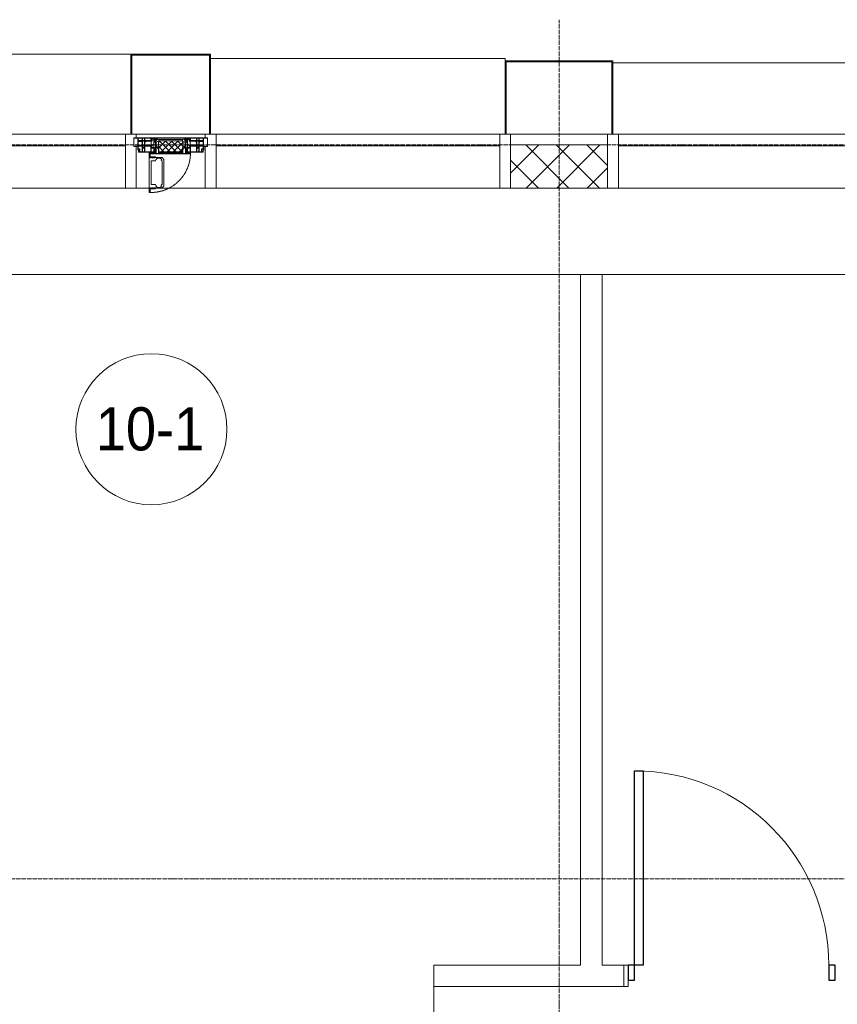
# Model space of a CAD drawing. Header units: millimetres. Extents: x 5617 to 112069, y 7718 to 237687.
# Tile 33 of 62: x 44646 to 48436, y 73618 to 78180. Entities that reach past the tile are written whole.
import ezdxf

# ---------------------------------------------------------------- set-up
doc = ezdxf.new("R2010")
doc.units = ezdxf.units.MM
for name, pattern in [('-D1-02х01', [3, 2, -1]), ('ADSK_Линия сетки', [25, 20, -2.5, 0, -2.5]), ('Линия сетки', [25, 20, -2.5, 0, -2.5])]:
    doc.linetypes.add(name, pattern=pattern)
for name, color, linetype, lineweight in [('Двери', 7, 'Continuous', 18), ('Импосты витража', 7, 'Continuous', 18), ('Колонны', 7, 'Continuous', 18), ('Марки помещений', 7, 'Continuous', 20), ('Окна', 7, 'Continuous', 18), ('Оси', 7, 'Continuous', 9), ('Панели витража', 7, 'Continuous', 18), ('Перекрытия', 7, 'Continuous', 18), ('Стены', 7, 'Continuous', 18), ('Стены разрез', 7, 'Continuous', 40), ('Элементы узлов', 7, 'Continuous', 18)]:
    doc.layers.add(name, color=color, linetype=linetype, lineweight=lineweight)
doc.styles.add('Arial_3', font='arial.ttf', dxfattribs={"width": 0.9, "height": 200})

# ---------------------------------------------------------------- blocks, each defined once
blk = doc.blocks.new('A_DOR_Door - Вн_3_Одинарная_1000x2100-3005228-МКСС_K1_L26_85_950_1')
at = {"layer": 'Двери', "color": 253, "lineweight": 30, "true_color": 0xaaaaaa}
for p, q in [((-450, 50), (-450, 950)), ((-450, 950), (-410, 950)), ((-450, 50), (-450, 950)), ((-410, 950), (-410, 50)), ((-480, 50), (-480, -20)), ((-450, 50), (-480, 50)), ((-410, 50), (-450, 50)), ((-450, -20), (-450, 50)), ((480, 50), (450, 50)), ((450, 50), (450, -20)), ((480, -20), (480, 50)), ((-480, -20), (-450, -20)), ((450, -20), (480, -20))]:
    blk.add_line(p, q, dxfattribs=at)
at = {"layer": 'Двери', "color": 254, "lineweight": 9, "true_color": 0xd4d4d4}
blk.add_arc((-450, 50), 900, 360, 90, dxfattribs=at)
blk = doc.blocks.new('135_SLK_K1_AR_rvt-1-МКСС_K1_L26_85_950_1')
at = {"layer": 'Перекрытия', "color": 253, "true_color": 0xaaaaaa}
for p, q in [((32450, 77000), (28750, 77000)), ((35950, 77000), (32550, 77000)), ((32650, 73800), (32670, 73800)), ((32670, 73730), (32670, 73700)), ((32670, 73700), (32650, 73700))]:
    blk.add_line(p, q, dxfattribs=at)
at = {"layer": 'Стены', "color": 253, "true_color": 0xaaaaaa}
for p, q in [((32450, 73800), (32450, 77000)), ((32550, 77000), (32450, 77000)), ((32550, 77000), (32550, 73800)), ((31770, 73800), (32450, 73800)), ((31770, 73700), (31770, 73800)), ((32550, 73800), (32650, 73800)), ((32650, 73700), (32650, 73800)), ((31769.6, 72450.4), (31769.6, 73700)), ((31770, 73700), (31769.6, 73700)), ((31770.4, 73700), (31770.4, 72450.4)), ((32650, 73700), (31770.4, 73700))]:
    blk.add_line(p, q, dxfattribs=at)
at = {"layer": 'Двери', "color": 253, "lineweight": 18, "true_color": 0xaaaaaa}
blk.add_blockref('A_DOR_Door - Вн_3_Одинарная_1000x2100-3005228-МКСС_K1_L26_85_950_1', (33150, 73750), dxfattribs=at)
blk = doc.blocks.new('Rectangular Mullion - R_StandardFrame_50Wx250H-3997581-МКСС_K1_L26_85_950_1')
at = {"layer": 'Импосты витража', "color": 253, "lineweight": 5, "true_color": 0xaaaaaa}
blk.add_line((17725, 77650), (18175, 77650), dxfattribs=at)
blk = doc.blocks.new('Rectangular Mullion - R_StandardFrame_50Wx250H-V64-МКСС_K1_L26_85_950_1')
at = {"layer": 'Импосты витража', "color": 253, "lineweight": 5, "true_color": 0xaaaaaa}
for p, q in [((-25, -250), (-25, 0)), ((-25, 0), (0, 0)), ((5, 0), (25, 0)), ((25, 0), (25, -250)), ((25, -250), (-25, -250))]:
    blk.add_line(p, q, dxfattribs=at)
blk = doc.blocks.new('A_PAN_Створка - 383мм П-7_2-V70-МКСС_K1_L26_85_950_1')
at = {"layer": 'Панели витража', "lineweight": 5}
h = blk.add_hatch(dxfattribs=at)
h.set_pattern_fill('FP_21', color=256, style=0, pattern_type=2)
h.set_pattern_definition([(225, (30550, 77650), (14.1421356, -14.1421356), []), (315, (30550, 77650), (14.1421356, 14.1421356), [])])
h.paths.add_polyline_path([(-53.6, 82.7), (-54.6, 81.8), (-54.6, 63.4), (-57.2, 60.8), (-57.2, 36.4), (-54.9, 34.1), (-54.5, 31.8), (54.5, 31.8), (54.9, 34.1), (57.2, 36.4), (57.2, 60.8), (54.6, 63.4), (53.6, 82.7)])
at = {"layer": 'Окна', "lineweight": 5}
for p, q in [((39.7, 249), (31.1, 240.4)), ((31.1, 117.6), (31.1, 240.4)), ((41.4, 234.2), (39.1, 233.8)), ((39.1, 179), (39.1, 233.8)), ((70.1, 249), (39.7, 249)), ((41.4, 234.2), (43.5, 236.3)), ((45, 244.7), (42.3, 239.8)), ((42.3, 239.8), (43.5, 236.3)), ((45.9, 246.8), (45, 244.7)), ((63.3, 246.8), (45.9, 246.8)), ((64.1, 245), (63.3, 246.8)), ((64.1, 245), (66.7, 241)), ((66.7, 241), (68.6, 239.7)), ((68.6, 239.7), (68.6, 236.4)), ((68.6, 236.4), (71.1, 233.9)), ((70.1, 252.9), (70.1, 249)), ((95.1, 252.9), (70.1, 252.9)), ((71.1, 233.9), (89.5, 233.9)), ((74.1, 248.4), (74.1, 252.9)), ((89.1, 248.4), (74.1, 248.4)), ((89.1, 252.9), (89.1, 248.4)), ((89.5, 233.9), (90.6, 232.8)), ((90.6, 125.2), (90.6, 232.8)), ((93.1, 248.4), (93.1, 252.9)), ((97.9, 248.4), (93.1, 248.4)), ((95.1, 270.5), (95.1, 252.9)), ((99.6, 270.5), (95.1, 270.5)), ((97.9, 262.4), (95.1, 262.4)), ((97.9, 262.4), (97.9, 248.4)), ((99.6, 270.5), (99.6, 87.5)), ((39.1, 179), (39.1, 124.2)), ((-91.5, 92), (91.5, 92)), ((-91.5, 87.5), (-91.5, 92)), ((39.7, 109), (31.1, 117.6)), ((41.4, 123.8), (39.1, 124.2)), ((70.1, 109), (39.7, 109)), ((41.4, 123.8), (43.5, 121.7)), ((42.3, 118.2), (43.5, 121.7)), ((45, 113.3), (42.3, 118.2)), ((45.9, 111.2), (45, 113.3)), ((63.3, 111.2), (45.9, 111.2)), ((64.1, 113), (63.3, 111.2)), ((64.1, 113), (66.7, 117)), ((66.7, 117), (68.6, 118.3)), ((68.6, 121.6), (71.1, 124.1)), ((68.6, 118.3), (68.6, 121.6)), ((70.1, 105.1), (70.1, 109)), ((95.1, 105.1), (70.1, 105.1)), ((71.1, 124.1), (89.5, 124.1)), ((74.1, 109.6), (74.1, 105.1)), ((89.1, 109.6), (74.1, 109.6)), ((89.1, 105.1), (89.1, 109.6)), ((89.5, 124.1), (90.6, 125.2)), ((91.5, 92), (91.5, 87.5)), ((93.1, 109.6), (93.1, 105.1)), ((97.9, 109.6), (93.1, 109.6)), ((95.1, 87.5), (95.1, 105.1)), ((97.9, 95.6), (95.1, 95.6)), ((97.9, 95.6), (97.9, 109.6)), ((-171, 57), (-156, 57)), ((-171, 17), (-171, 57)), ((-153, 73.5), (-150, 73.5)), ((-153, 60), (-153, 73.5)), ((-150, 84), (-78, 84)), ((-150, 73.5), (-150, 84)), ((-73.9, 87.5), (-91.5, 87.5)), ((-78, 84), (-73.9, 84)), ((-78, 84), (-78, 23.5)), ((-73.9, 62.5), (-73.9, 87.5)), ((-70, 62.5), (-73.9, 62.5)), ((-70, 32.1), (-70, 62.5)), ((70, 62.5), (70, 32.1)), ((73.9, 62.5), (70, 62.5)), ((73.9, 87.5), (73.9, 62.5)), ((91.5, 87.5), (73.9, 87.5)), ((73.9, 84), (78, 84)), ((78, 84), (150, 84)), ((78, 23.5), (78, 84)), ((99.6, 87.5), (95.1, 87.5)), ((150, 84), (150, 73.5)), ((150, 73.5), (153, 73.5)), ((153, 73.5), (153, 60)), ((156, 57), (171, 57)), ((171, 57), (171, 17)), ((-67.9, 17), (-171, 17)), ((-78, 23.5), (-67.9, 23.5)), ((-61.4, 23.5), (-70, 32.1)), ((-67.9, 23.5), (-64.6, 26.8)), ((-67.9, 17), (-67.9, 23.5)), ((-61.4, 23.5), (-67.9, 17)), ((67.9, 17), (-67.9, 17)), ((-67.9, 17), (67.9, 17)), ((-64.6, 26.8), (-61.4, 23.5)), ((61.4, 23.5), (-61.4, 23.5)), ((70, 32.1), (61.4, 23.5)), ((61.4, 23.5), (64.6, 26.8)), ((67.9, 17), (61.4, 23.5)), ((64.6, 26.8), (67.9, 23.5)), ((67.9, 23.5), (67.9, 17)), ((67.9, 23.5), (78, 23.5)), ((171, 17), (67.9, 17))]:
    blk.add_line(p, q, dxfattribs=at)
at = {"layer": 'Окна', "color": 253, "lineweight": 5, "true_color": 0xaaaaaa}
for p, q in [((-171, 55.5), (-152, 55.5)), ((-152, 20), (-152, 73.5)), ((-150.5, 69.5), (-150.5, 73.5)), ((-145, 69.5), (-150.5, 69.5)), ((-150.5, 33.6), (-150.5, 68)), ((-150.5, 68), (-143.5, 68)), ((-150.5, 56.6), (-132.4, 56.6)), ((-136.4, 52.4), (-150.5, 52.4)), ((-148.5, 82.5), (-132.4, 82.5)), ((-148.5, 81), (-148.5, 82.5)), ((-143.5, 81), (-148.5, 81)), ((-145, 69.5), (-145, 79.5)), ((-143.5, 68), (-143.5, 81)), ((-137.2, 54.8), (-135.8, 50.8)), ((-132.5, 54.8), (-137.2, 54.8)), ((-132.1, 49), (-135.8, 50.8)), ((-132.5, 53.8), (-133.4, 52)), ((-133.4, 52), (-130.1, 50.4)), ((-132.5, 53.8), (-132.5, 54.8)), ((-132.4, 56.6), (-132.4, 82.5)), ((-132.1, 49), (-132.1, 36.8)), ((-131, 82.5), (-120.8, 82.5)), ((-131, 82.5), (-131, 64.6)), ((-131, 64.6), (-120.8, 64.6)), ((-131, 56.5), (-131, 62.6)), ((-120.8, 62.6), (-131, 62.6)), ((-131, 56.5), (-120.8, 56.5)), ((-131, 55.1), (-131, 52.7)), ((-120.8, 55.1), (-131, 55.1)), ((-129.4, 51.1), (-131, 52.7)), ((-130.1, 50.4), (-129.4, 51.1)), ((-130.1, 35.3), (-130.1, 50.4)), ((-122.4, 51.1), (-120.8, 52.7)), ((-121.7, 50.4), (-122.4, 51.1)), ((-118.4, 52), (-121.7, 50.4)), ((-121.7, 35.3), (-121.7, 50.4)), ((-120.8, 82.5), (-120.8, 64.6)), ((-120.8, 56.5), (-120.8, 62.6)), ((-120.8, 55.1), (-120.8, 52.7)), ((-119.7, 49), (-115.9, 50.8)), ((-119.7, 49), (-119.7, 36.8)), ((-119.3, 82.5), (-92.5, 82.5)), ((-119.3, 56.6), (-119.3, 82.5)), ((-92.5, 56.6), (-119.3, 56.6)), ((-119.3, 54.8), (-114.6, 54.8)), ((-119.3, 53.8), (-119.3, 54.8)), ((-119.3, 53.8), (-118.4, 52)), ((-114.6, 54.8), (-115.9, 50.8)), ((-94.1, 52.5), (-115.3, 52.5)), ((-89.9, 50.9), (-94.1, 52.5)), ((-92.5, 56.6), (-92.5, 82.5)), ((-90.8, 82.5), (-79.5, 82.5)), ((-90.8, 64.6), (-90.8, 82.5)), ((-80.1, 64.6), (-90.8, 64.6)), ((-90.8, 62.7), (-90.8, 56.6)), ((-80.4, 62.7), (-90.8, 62.7)), ((-90.8, 56.6), (-85.9, 56.6)), ((-89.9, 52.2), (-88.6, 53.5)), ((-89.9, 52.2), (-89.9, 50.9)), ((-89.9, 35.1), (-89.9, 50.9)), ((-85.9, 53.5), (-88.6, 53.5)), ((-85.9, 56.6), (-85.9, 53.5)), ((-85.9, 53.5), (-78, 45.6)), ((-85, 84), (-85, 87.5)), ((-85, 87.5), (-78, 87.5)), ((-78, 84), (-85, 84)), ((-80.4, 61.1), (-80.4, 62.7)), ((-78, 61.1), (-80.4, 61.1)), ((-80.1, 66.1), (-80.1, 64.6)), ((-78, 66.1), (-80.1, 66.1)), ((-79.5, 82.5), (-79.5, 80.6)), ((-79.5, 80.6), (-78, 80.6)), ((-78, 87.5), (-78, 84)), ((-78, 66.1), (-78, 61.1)), ((78, 87.5), (78, 84)), ((85, 87.5), (78, 87.5)), ((78, 84), (85, 84)), ((79.5, 80.6), (78, 80.6)), ((78, 66.1), (78, 61.1)), ((78, 66.1), (80.1, 66.1)), ((78, 61.1), (80.4, 61.1)), ((85.9, 53.5), (78, 45.6)), ((90.8, 82.5), (79.5, 82.5)), ((79.5, 82.5), (79.5, 80.6)), ((80.1, 66.1), (80.1, 64.6)), ((80.1, 64.6), (90.8, 64.6)), ((80.4, 62.7), (90.8, 62.7)), ((80.4, 61.1), (80.4, 62.7)), ((85, 84), (85, 87.5)), ((85.9, 56.6), (85.9, 53.5)), ((90.8, 56.6), (85.9, 56.6)), ((85.9, 53.5), (88.6, 53.5)), ((89.9, 52.2), (88.6, 53.5)), ((89.9, 50.9), (94.1, 52.5)), ((89.9, 52.2), (89.9, 50.9)), ((89.9, 35.1), (89.9, 50.9)), ((90.8, 64.6), (90.8, 82.5)), ((90.8, 62.7), (90.8, 56.6)), ((119.3, 82.5), (92.5, 82.5)), ((92.5, 56.6), (92.5, 82.5)), ((92.5, 56.6), (119.3, 56.6)), ((94.1, 52.5), (115.3, 52.5)), ((114.6, 54.8), (115.9, 50.8)), ((119.3, 54.8), (114.6, 54.8)), ((119.7, 49), (115.9, 50.8)), ((119.3, 53.8), (118.4, 52)), ((118.4, 52), (121.7, 50.4)), ((119.3, 56.6), (119.3, 82.5)), ((119.3, 53.8), (119.3, 54.8)), ((119.7, 49), (119.7, 36.8)), ((120.8, 82.5), (120.8, 64.6)), ((131, 82.5), (120.8, 82.5)), ((131, 64.6), (120.8, 64.6)), ((120.8, 56.5), (120.8, 62.6)), ((120.8, 62.6), (131, 62.6)), ((131, 56.5), (120.8, 56.5)), ((120.8, 55.1), (120.8, 52.7)), ((120.8, 55.1), (131, 55.1)), ((122.4, 51.1), (120.8, 52.7)), ((121.7, 50.4), (122.4, 51.1)), ((121.7, 35.3), (121.7, 50.4)), ((129.4, 51.1), (131, 52.7)), ((130.1, 50.4), (129.4, 51.1)), ((133.4, 52), (130.1, 50.4)), ((130.1, 35.3), (130.1, 50.4)), ((131, 82.5), (131, 64.6)), ((131, 56.5), (131, 62.6)), ((131, 55.1), (131, 52.7)), ((132.1, 49), (135.8, 50.8)), ((132.1, 49), (132.1, 36.8)), ((132.4, 56.6), (132.4, 82.5)), ((148.5, 82.5), (132.4, 82.5)), ((150.5, 56.6), (132.4, 56.6)), ((132.5, 54.8), (137.2, 54.8)), ((132.5, 53.8), (132.5, 54.8)), ((132.5, 53.8), (133.4, 52)), ((137.2, 54.8), (135.8, 50.8)), ((136.4, 52.4), (150.5, 52.4)), ((143.5, 81), (148.5, 81)), ((143.5, 68), (143.5, 81)), ((150.5, 68), (143.5, 68)), ((145, 69.5), (145, 79.5)), ((145, 69.5), (150.5, 69.5)), ((148.5, 81), (148.5, 82.5)), ((150.5, 69.5), (150.5, 73.5)), ((150.5, 33.6), (150.5, 68)), ((152, 20), (152, 73.5)), ((171, 55.5), (152, 55.5)), ((-171, 18.5), (-153.5, 18.5)), ((-153.5, 18.5), (-152, 20)), ((-136.3, 33.6), (-150.5, 33.6)), ((-150.5, 29.4), (-132.4, 29.4)), ((-150.5, 17), (-150.5, 29.4)), ((-132.4, 18.6), (-150.5, 18.6)), ((-137.2, 31), (-135.8, 35)), ((-132.5, 31), (-137.2, 31)), ((-132.1, 36.8), (-135.8, 35)), ((-133.4, 33.7), (-130.1, 35.3)), ((-132.5, 31.9), (-133.4, 33.7)), ((-132.5, 31.9), (-132.5, 31)), ((-132.4, 29.4), (-132.4, 18.6)), ((-129.4, 34.6), (-131, 33)), ((-131, 30.9), (-131, 33)), ((-120.8, 30.9), (-131, 30.9)), ((-131, 29.5), (-120.8, 29.5)), ((-131, 18.2), (-131, 29.5)), ((-120.8, 18.2), (-131, 18.2)), ((-130.1, 35.3), (-129.4, 34.6)), ((-121.7, 35.3), (-122.4, 34.6)), ((-122.4, 34.6), (-120.8, 33)), ((-118.4, 33.7), (-121.7, 35.3)), ((-120.8, 30.9), (-120.8, 33)), ((-120.8, 18.2), (-120.8, 29.5)), ((-119.7, 36.8), (-115.9, 35)), ((-119.3, 31.9), (-118.4, 33.7)), ((-119.3, 31.9), (-119.3, 31)), ((-119.3, 31), (-114.6, 31)), ((-92.5, 29.4), (-119.3, 29.4)), ((-119.3, 29.4), (-119.3, 18.6)), ((-119.3, 18.6), (-92.5, 18.6)), ((-114.6, 31), (-115.9, 35)), ((-94.1, 33.5), (-115.4, 33.5)), ((-89.9, 35.1), (-94.1, 33.5)), ((-92.5, 18.6), (-92.5, 29.4)), ((-90.8, 18.5), (-90.8, 29.4)), ((-90.8, 29.4), (-85.9, 29.4)), ((-87.3, 18.5), (-90.8, 18.5)), ((-89.9, 32.5), (-89.9, 35.1)), ((-85.9, 32.5), (-89.9, 32.5)), ((-87.3, 21.9), (-85.9, 21.9)), ((-87.3, 20.4), (-87.3, 21.9)), ((-87.3, 20.4), (-87.3, 18.5)), ((-84.8, 20.4), (-87.3, 20.4)), ((-85.9, 29.4), (-85.9, 32.5)), ((-85.9, 21.9), (-85.9, 29.4)), ((-85.9, 18.2), (-85.9, 20.4)), ((-75.9, 18.2), (-85.9, 18.2)), ((-83.4, 20.4), (-84.8, 20.4)), ((-70, 33.8), (-83.4, 20.4)), ((-78, 45.6), (-78, 36.8)), ((-78, 36.8), (-70, 36.8)), ((-75.9, 23.5), (-73, 23.5)), ((-75.9, 21.5), (-75.9, 23.5)), ((-75.9, 21.5), (-75.9, 18.2)), ((-74.9, 21.5), (-75.9, 21.5)), ((-74.9, 17.9), (-74.9, 21.5)), ((-68.9, 17.9), (-74.9, 17.9)), ((-67.2, 29.3), (-73, 23.5)), ((-70, 36.8), (-70, 33.8)), ((-68.9, 21.5), (-68.9, 17.9)), ((-67.9, 21.5), (-68.9, 21.5)), ((-67.9, 23.5), (-64.6, 26.8)), ((-67.9, 21.5), (-67.9, 23.5)), ((-64.6, 26.8), (-67.2, 29.3)), ((64.6, 26.8), (67.2, 29.3)), ((67.9, 23.5), (64.6, 26.8)), ((67.2, 29.3), (73, 23.5)), ((67.9, 21.5), (67.9, 23.5)), ((67.9, 21.5), (68.9, 21.5)), ((68.9, 21.5), (68.9, 17.9)), ((68.9, 17.9), (74.9, 17.9)), ((70, 36.8), (70, 33.8)), ((78, 36.8), (70, 36.8)), ((70, 33.8), (83.4, 20.4)), ((75.9, 23.5), (73, 23.5)), ((74.9, 21.5), (75.9, 21.5)), ((74.9, 17.9), (74.9, 21.5)), ((75.9, 21.5), (75.9, 23.5)), ((75.9, 21.5), (75.9, 18.2)), ((75.9, 18.2), (85.9, 18.2)), ((78, 45.6), (78, 36.8)), ((83.4, 20.4), (84.8, 20.4)), ((84.8, 20.4), (87.3, 20.4)), ((85.9, 32.5), (89.9, 32.5)), ((85.9, 29.4), (85.9, 32.5)), ((85.9, 21.9), (85.9, 29.4)), ((90.8, 29.4), (85.9, 29.4)), ((87.3, 21.9), (85.9, 21.9)), ((85.9, 18.2), (85.9, 20.4)), ((87.3, 20.4), (87.3, 21.9)), ((87.3, 20.4), (87.3, 18.5)), ((87.3, 18.5), (90.8, 18.5)), ((89.9, 35.1), (94.1, 33.5)), ((89.9, 32.5), (89.9, 35.1)), ((90.8, 18.5), (90.8, 29.4)), ((92.5, 18.6), (92.5, 29.4)), ((92.5, 29.4), (119.3, 29.4)), ((119.3, 18.6), (92.5, 18.6)), ((94.1, 33.5), (115.4, 33.5)), ((114.6, 31), (115.9, 35)), ((119.3, 31), (114.6, 31)), ((119.7, 36.8), (115.9, 35)), ((118.4, 33.7), (121.7, 35.3)), ((119.3, 31.9), (118.4, 33.7)), ((119.3, 31.9), (119.3, 31)), ((119.3, 29.4), (119.3, 18.6)), ((122.4, 34.6), (120.8, 33)), ((120.8, 30.9), (120.8, 33)), ((120.8, 30.9), (131, 30.9)), ((120.8, 18.2), (120.8, 29.5)), ((131, 29.5), (120.8, 29.5)), ((120.8, 18.2), (131, 18.2)), ((121.7, 35.3), (122.4, 34.6)), ((130.1, 35.3), (129.4, 34.6)), ((129.4, 34.6), (131, 33)), ((133.4, 33.7), (130.1, 35.3)), ((131, 30.9), (131, 33)), ((131, 18.2), (131, 29.5)), ((132.1, 36.8), (135.8, 35)), ((150.5, 29.4), (132.4, 29.4)), ((132.4, 29.4), (132.4, 18.6)), ((132.4, 18.6), (150.5, 18.6)), ((132.5, 31.9), (133.4, 33.7)), ((132.5, 31.9), (132.5, 31)), ((132.5, 31), (137.2, 31)), ((137.2, 31), (135.8, 35)), ((136.3, 33.6), (150.5, 33.6)), ((150.5, 17), (150.5, 29.4)), ((153.5, 18.5), (152, 20)), ((171, 18.5), (153.5, 18.5))]:
    blk.add_line(p, q, dxfattribs=at)
at = {"layer": 'Окна', "linetype": '-D1-02х01', "lineweight": 5}
blk.add_arc((91.4, 87.5), 183, 88.8555, 178.5909, dxfattribs=at)
at = {"layer": 'Окна', "lineweight": 5}
for centre, start, end in [((-156, 60), 270, 360), ((156, 60), 180, 270)]:
    blk.add_arc(centre, 3, start, end, dxfattribs=at)
at = {"layer": 'Элементы узлов', "color": 253, "lineweight": 5, "true_color": 0xaaaaaa}
for p, q in [((-91.5, 92), (-91.5, 87.5)), ((-91.5, 92), (91.5, 92)), ((91.5, 92), (91.5, 87.5)), ((-91.5, 87.5), (-73.9, 87.5)), ((-83.4, 90.3), (-69.4, 90.3)), ((-83.4, 90.3), (-83.4, 87.5)), ((-73.9, 87.5), (-73.9, 62.5)), ((-69.4, 85.5), (-73.9, 85.5)), ((-73.9, 81.5), (-69.4, 81.5)), ((-69.4, 66.5), (-73.9, 66.5)), ((-73.9, 62.5), (-70, 62.5)), ((-70, 62.5), (-70, 32.1)), ((-69.4, 90.3), (-69.4, 85.5)), ((-69.4, 81.5), (-69.4, 66.5)), ((-67.9, 89.3), (-66.9, 90.3)), ((-67.9, 62.5), (-67.9, 89.3)), ((-61.7, 62.5), (-67.9, 62.5)), ((-66, 56.5), (-67.8, 55.7)), ((-67.8, 55.7), (-67.8, 38.3)), ((-66.9, 90.3), (-57.4, 90.3)), ((-66, 56.5), (-62, 59.1)), ((-62, 59.1), (-60.7, 61)), ((-60.1, 67.7), (-61.7, 64.9)), ((-61.7, 64.9), (-61.7, 62.5)), ((-60.7, 61), (-57.4, 61)), ((-56.4, 67.7), (-60.1, 67.7)), ((-57.4, 90.3), (-56.4, 89.4)), ((-57.4, 61), (-54.9, 63.5)), ((-54.6, 63.4), (-57.2, 60.8)), ((-57.2, 60.8), (-57.2, 36.4)), ((-56.4, 89.4), (-56.4, 67.7)), ((-53.9, 90.3), (-54.9, 89.3)), ((-54.9, 89.3), (-54.9, 85.6)), ((-54.9, 85.6), (-53.9, 84.6)), ((-54.9, 81.9), (-53.8, 83)), ((-54.9, 63.5), (-54.9, 81.9)), ((-53.6, 82.7), (-54.6, 81.8)), ((-54.6, 81.8), (-54.6, 63.4)), ((53.9, 90.3), (-53.9, 90.3)), ((-53.9, 84.6), (53.9, 84.6)), ((53.8, 83), (-53.8, 83)), ((53.6, 82.7), (-53.6, 82.7)), ((54.6, 81.8), (53.6, 82.7)), ((54.9, 81.9), (53.8, 83)), ((53.9, 90.3), (54.9, 89.3)), ((54.9, 85.6), (53.9, 84.6)), ((54.6, 63.4), (54.6, 81.8)), ((57.2, 60.8), (54.6, 63.4)), ((54.9, 89.3), (54.9, 85.6)), ((54.9, 63.5), (54.9, 81.9)), ((57.4, 61), (54.9, 63.5)), ((57.4, 90.3), (56.4, 89.4)), ((56.4, 89.4), (56.4, 67.7)), ((56.4, 67.7), (60.1, 67.7)), ((57.2, 36.4), (57.2, 60.8)), ((66.9, 90.3), (57.4, 90.3)), ((60.7, 61), (57.4, 61)), ((60.1, 67.7), (61.7, 64.9)), ((62, 59.1), (60.7, 61)), ((61.7, 64.9), (61.7, 62.5)), ((61.7, 62.5), (67.9, 62.5)), ((66, 56.5), (62, 59.1)), ((66, 56.5), (67.8, 55.7)), ((67.9, 89.3), (66.9, 90.3)), ((67.8, 55.7), (67.8, 38.3)), ((67.9, 62.5), (67.9, 89.3)), ((69.4, 90.3), (69.4, 85.5)), ((83.4, 90.3), (69.4, 90.3)), ((69.4, 85.5), (73.9, 85.5)), ((69.4, 81.5), (69.4, 66.5)), ((73.9, 81.5), (69.4, 81.5)), ((69.4, 66.5), (73.9, 66.5)), ((70, 62.5), (70, 32.1)), ((73.9, 62.5), (70, 62.5)), ((91.5, 87.5), (73.9, 87.5)), ((73.9, 87.5), (73.9, 62.5)), ((83.4, 90.3), (83.4, 87.5)), ((-70, 32.1), (-61.4, 23.5)), ((-67.8, 38.3), (-65.7, 37.4)), ((-65.7, 37.4), (-60.8, 34.7)), ((61.4, 23.5), (-61.4, 23.5)), ((-60.8, 34.7), (-57.3, 35.9)), ((-55.2, 33.8), (-57.3, 35.9)), ((-57.2, 36.4), (-54.9, 34.1)), ((-55.2, 33.8), (-54.8, 31.5)), ((-54.9, 34.1), (-54.5, 31.8)), ((-53.9, 30.5), (-54.9, 29.5)), ((-54.9, 29.5), (-54.9, 25.8)), ((-54.9, 25.8), (-53.9, 24.8)), ((0, 31.5), (-54.8, 31.5)), ((-54.5, 31.8), (54.5, 31.8)), ((53.9, 30.5), (-53.9, 30.5)), ((-53.9, 24.8), (53.9, 24.8)), ((0, 31.5), (54.8, 31.5)), ((53.9, 30.5), (54.9, 29.5)), ((54.9, 25.8), (53.9, 24.8)), ((54.5, 31.8), (54.9, 34.1)), ((55.2, 33.8), (54.8, 31.5)), ((54.9, 34.1), (57.2, 36.4)), ((54.9, 29.5), (54.9, 25.8)), ((55.2, 33.8), (57.3, 35.9)), ((60.8, 34.7), (57.3, 35.9)), ((65.7, 37.4), (60.8, 34.7)), ((70, 32.1), (61.4, 23.5)), ((67.8, 38.3), (65.7, 37.4))]:
    blk.add_line(p, q, dxfattribs=at)
blk = doc.blocks.new('System Panel - A_PAN_Glass-7463617-МКСС_K1_L26_85_950_1')
at = {"layer": 'Панели витража', "color": 253, "lineweight": 5, "true_color": 0xaaaaaa}
for p, q in [((657.5, 55), (-657.5, 55)), ((-657.5, 55), (-657.5, 0)), ((657.5, 0), (657.5, 55)), ((-657.5, 0), (657.5, 0))]:
    blk.add_line(p, q, dxfattribs=at)
blk = doc.blocks.new('Rectangular Mullion - R_StandardFrame_50Wx250H-5317618-МКСС_K1_L26_85_950_1')
at = {"layer": 'Импосты витража', "color": 253, "lineweight": 5, "true_color": 0xaaaaaa}
for p, q in [((19590, 77650), (19910, 77650)), ((19590, 77400), (19650.4, 77400)), ((19679.9, 77400), (19910, 77400))]:
    blk.add_line(p, q, dxfattribs=at)
blk = doc.blocks.new('Rectangular Mullion - R_StandardFrame_50Wx250H-5317613-МКСС_K1_L26_85_950_1')
at = {"layer": 'Импосты витража', "color": 253, "lineweight": 5, "true_color": 0xaaaaaa}
blk.add_line((16360, 77400), (17675, 77400), dxfattribs=at)
blk = doc.blocks.new('Rectangular Mullion - R_StandardFrame_50Wx250H-V65-МКСС_K1_L26_85_950_1')
at = {"layer": 'Импосты витража', "color": 253, "lineweight": 5, "true_color": 0xaaaaaa}
for p, q in [((-25, -250), (-25, 0)), ((-25, 0), (0, 0)), ((5, 0), (25, 0)), ((25, 0), (25, -17)), ((25, -57), (25, -250)), ((25, -250), (-25, -250))]:
    blk.add_line(p, q, dxfattribs=at)
blk = doc.blocks.new('Rectangular Mullion - R_StandardFrame_50Wx250H-V67-МКСС_K1_L26_85_950_1')
at = {"layer": 'Импосты витража', "color": 253, "lineweight": 5, "true_color": 0xaaaaaa}
for p, q in [((-25, -17), (-25, 0)), ((-25, 0), (-5, 0)), ((0, 0), (25, 0)), ((25, 0), (25, -250)), ((-25, -250), (-25, -57)), ((25, -250), (-25, -250))]:
    blk.add_line(p, q, dxfattribs=at)
blk = doc.blocks.new('System Panel - A_PAN_Glass-7462876-МКСС_K1_L26_85_950_1')
at = {"layer": 'Панели витража', "color": 253, "lineweight": 5, "true_color": 0xaaaaaa}
for p, q in [((657.5, 55), (-657.5, 55)), ((-657.5, 55), (-657.5, 0)), ((657.5, 0), (657.5, 55)), ((-657.5, 0), (657.5, 0))]:
    blk.add_line(p, q, dxfattribs=at)
blk = doc.blocks.new('Rectangular Mullion - R_StandardFrame_50Wx250H-5425755-МКСС_K1_L26_85_950_1')
at = {"layer": 'Импосты витража', "color": 253, "lineweight": 5, "true_color": 0xaaaaaa}
blk.add_line((19960, 77400), (21275, 77400), dxfattribs=at)
blk = doc.blocks.new('Rectangular Mullion - R_StandardFrame_50Wx250H-7462875-МКСС_K1_L26_85_950_1')
at = {"layer": 'Импосты витража', "color": 253, "lineweight": 5, "true_color": 0xaaaaaa}
for p, q in [((-25, -250), (-25, 0)), ((-25, 0), (-5, 0)), ((0, 0), (25, 0)), ((25, 0), (25, -250)), ((25, -250), (-25, -250))]:
    blk.add_line(p, q, dxfattribs=at)
blk = doc.blocks.new('A_SLK_PAN_Type1 - Прямой тип панели-6618151-МКСС_K1_L26_85_950_1')
at = {"layer": 'Колонны', "lineweight": 5}
for p, q in [((-250, 340), (250, 340)), ((-250, 0), (-250, 340)), ((-245, 335), (-245, 0)), ((245, 335), (-245, 335)), ((245, 0), (245, 335)), ((250, 340), (250, 0)), ((-245, 0), (-250, 0)), ((250, 0), (245, 0))]:
    blk.add_line(p, q, dxfattribs=at)
blk = doc.blocks.new('A_SLK_PAN_Type1 - Прямой тип панели Ф-1_1-7447217-МКСС_K1_L26_85_950_1')
at = {"layer": 'Колонны', "lineweight": 5}
for p, q in [((-185, 370), (185, 370)), ((-185, 0), (-185, 370)), ((-180, 365), (-180, 0)), ((180, 365), (-180, 365)), ((180, 0), (180, 365)), ((185, 370), (185, 0)), ((-180, 0), (-185, 0)), ((185, 0), (180, 0))]:
    blk.add_line(p, q, dxfattribs=at)
blk = doc.blocks.new('A_OGR_PAN_Отлив - A_OGR_PAN_Отлив-5757098-МКСС_K1_L26_85_950_1')
at = {"layer": 'Колонны', "color": 253, "lineweight": 5, "true_color": 0xaaaaaa}
blk.add_line((-682.5, -370), (682.5, -370), dxfattribs=at)
blk = doc.blocks.new('A_OGR_PAN_Отлив - A_OGR_PAN_Отлив-5756919-МКСС_K1_L26_85_950_1')
at = {"layer": 'Колонны', "color": 253, "lineweight": 5, "true_color": 0xaaaaaa}
for q in [(-682.5, -340), (682.5, -350)]:
    blk.add_line((-682.5, -350), q, dxfattribs=at)
blk = doc.blocks.new('A_OGR_PAN_Отлив - A_OGR_PAN_Отлив-5755910-МКСС_K1_L26_85_950_1')
at = {"layer": 'Колонны', "color": 253, "lineweight": 5, "true_color": 0xaaaaaa}
for q in [(-682.5, -320), (682.5, -330)]:
    blk.add_line((-682.5, -330), q, dxfattribs=at)
blk = doc.blocks.new('135_SLK_K1_AR_FCD_rvt-1-МКСС_K1_L26_85_950_1')
at = {"layer": 'Стены разрез', "lineweight": 5, "true_color": 0xaaaaaa}
h = blk.add_hatch(dxfattribs=at)
h.set_pattern_fill('FP_5', color=253, style=0, pattern_type=2)
h.set_pattern_definition([(45, (0, 0), (-70.71068, 70.71068), []), (135, (0, 0), (-70.71068, -70.71068), [])])
h.paths.add_polyline_path([(32575, 77400), (32575, 77600), (32125, 77600), (32125, 77400)])
at = {"layer": 'Стены разрез', "color": 253, "lineweight": 9, "true_color": 0xaaaaaa}
for p, q in [((32575, 77600), (32125, 77600)), ((32125, 77600), (32125, 77400)), ((32575, 77400), (32575, 77600)), ((32125, 77400), (32575, 77400))]:
    blk.add_line(p, q, dxfattribs=at)
at = {"layer": 'Импосты витража', "color": 253, "lineweight": 5, "true_color": 0xaaaaaa, "extrusion": (0, 0, -1)}
for name, p in [('Rectangular Mullion - R_StandardFrame_50Wx250H-V67-МКСС_K1_L26_85_950_1', (-30365, 77650)), ('Rectangular Mullion - R_StandardFrame_50Wx250H-V65-МКСС_K1_L26_85_950_1', (-30735, 77650)), ('Rectangular Mullion - R_StandardFrame_50Wx250H-7462875-МКСС_K1_L26_85_950_1', (-32100, 77650)), ('Rectangular Mullion - R_StandardFrame_50Wx250H-V64-МКСС_K1_L26_85_950_1', (-32600, 77650))]:
    blk.add_blockref(name, p, dxfattribs=at)
at = {"layer": 'Импосты витража', "color": 253, "lineweight": 5, "true_color": 0xaaaaaa}
for name, p in [('Rectangular Mullion - R_StandardFrame_50Wx250H-5317618-МКСС_K1_L26_85_950_1', (10800, 0)), ('Rectangular Mullion - R_StandardFrame_50Wx250H-3997581-МКСС_K1_L26_85_950_1', (14400, 0)), ('Rectangular Mullion - R_StandardFrame_50Wx250H-5317613-МКСС_K1_L26_85_950_1', (12665, 0)), ('Rectangular Mullion - R_StandardFrame_50Wx250H-5425755-МКСС_K1_L26_85_950_1', (10800, 0)), ('Rectangular Mullion - R_StandardFrame_50Wx250H-5317613-МКСС_K1_L26_85_950_1', (16265, 0))]:
    blk.add_blockref(name, p, dxfattribs=at)
at = {"layer": 'Колонны', "color": 253, "lineweight": 5, "true_color": 0xaaaaaa, "rotation": 180}
for name, p in [('A_OGR_PAN_Отлив - A_OGR_PAN_Отлив-5757098-МКСС_K1_L26_85_950_1', (29682.5, 77650)), ('A_OGR_PAN_Отлив - A_OGR_PAN_Отлив-5756919-МКСС_K1_L26_85_950_1', (31417.5, 77650)), ('A_OGR_PAN_Отлив - A_OGR_PAN_Отлив-5755910-МКСС_K1_L26_85_950_1', (33282.5, 77650))]:
    blk.add_blockref(name, p, dxfattribs=at)
at = {"layer": 'Колонны', "color": 253, "lineweight": 5, "true_color": 0xaaaaaa}
for name, p in [('A_SLK_PAN_Type1 - Прямой тип панели Ф-1_1-7447217-МКСС_K1_L26_85_950_1', (30550, 77650)), ('A_SLK_PAN_Type1 - Прямой тип панели-6618151-МКСС_K1_L26_85_950_1', (32350, 77650))]:
    blk.add_blockref(name, p, dxfattribs=at)
at = {"layer": 'Панели витража', "color": 253, "lineweight": 5, "true_color": 0xaaaaaa, "rotation": 180}
for name, p in [('System Panel - A_PAN_Glass-7463617-МКСС_K1_L26_85_950_1', (29682.5, 77650)), ('System Panel - A_PAN_Glass-7462876-МКСС_K1_L26_85_950_1', (31417.5, 77650)), ('System Panel - A_PAN_Glass-7463617-МКСС_K1_L26_85_950_1', (33282.5, 77650)), ('A_PAN_Створка - 383мм П-7_2-V70-МКСС_K1_L26_85_950_1', (30550, 77650))]:
    blk.add_blockref(name, p, dxfattribs=at)
blk = doc.blocks.new('050_Марка_Помещение - Номер-620969-МКСС_K1_L26_85_950_1')
at = {"layer": 'Марки помещений'}
blk.add_circle((0, 0), 3.5, dxfattribs=at)

msp = doc.modelspace()

# ---------------------------------------------------------------- linework, layer by layer
at = {"layer": 'Оси', "linetype": 'Линия сетки'}
msp.add_line((47146.3, 55648.9), (47146.3, 78180), dxfattribs=at)
at = {"layer": 'Оси', "linetype": 'ADSK_Линия сетки'}
for p, q in [((81346.3, 77600), (26370.3, 77600)), ((81346.3, 74200), (26370.3, 74200))]:
    msp.add_line(p, q, dxfattribs=at)

# ---------------------------------------------------------------- block references
at = {"lineweight": 5}
for name in ['135_SLK_K1_AR_FCD_rvt-1-МКСС_K1_L26_85_950_1', '135_SLK_K1_AR_rvt-1-МКСС_K1_L26_85_950_1']:
    msp.add_blockref(name, (14796.3, 0), dxfattribs=at)
at = {"layer": 'Марки помещений', "xscale": 99.99999999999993, "yscale": 99.99999999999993, "zscale": 99.99999999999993}
msp.add_blockref('050_Марка_Помещение - Номер-620969-МКСС_K1_L26_85_950_1', (45257, 76282.5), dxfattribs=at)

# ---------------------------------------------------------------- texts
at = {"layer": 'Марки помещений', "lineweight": 9, "insert": (44998.9, 76384.3), "char_height": 200, "width": 620.506, "attachment_point": 1, "style": 'Arial_3'}
msp.add_mtext('10-1', dxfattribs=at)

doc.saveas('drawing.dxf')
